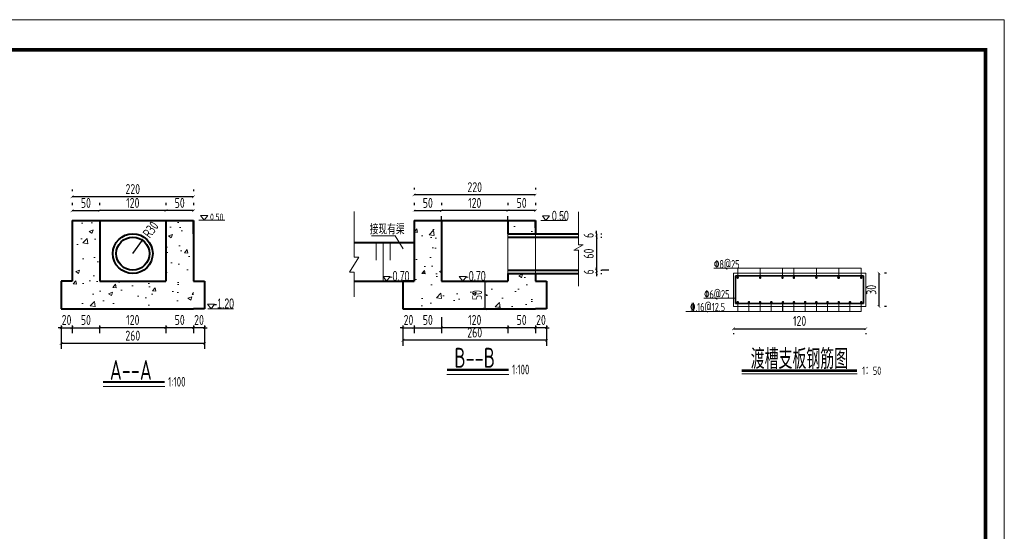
# Model space of a CAD drawing. Header units: inches. Extents: x 97745 to 142261, y 62673 to 100665.
# Tile 140 of 148: x 140477 to 142261, y 90761 to 91688. Entities that reach past the tile are written whole.
import ezdxf
from ezdxf.enums import TextEntityAlignment as Align

# ---------------------------------------------------------------- set-up
doc = ezdxf.new("R2010")
doc.units = ezdxf.units.IN
doc.header["$MEASUREMENT"] = 0
doc.linetypes.add('DASHED2', pattern=[0.375, 0.25, -0.125])
doc.layers.get('0').update_dxf_attribs({"lineweight": 15})
for name, color, linetype, lineweight in [('0文字', 6, 'Continuous', 20), ('0粗实线', 1, 'Continuous', 35), ('BM1', 7, 'Continuous', 15), ('CON3', 4, 'Continuous', 20), ('zhang2', 1, 'Continuous', 40), ('标注线', 4, 'Continuous', 18), ('细线', 7, 'Continuous', 25), ('虚线1', 5, 'DASHED2', 20), ('轮廓线', 1, 'Continuous', 40)]:
    doc.layers.add(name, color=color, linetype=linetype, lineweight=lineweight)
doc.layers.add('断面标高标注', color=3, linetype='Continuous')
doc.styles.add('03、he-e', font='hztxt_e.shx', dxfattribs={"width": 0.65, "bigfont": 'hztxt.shx'})
doc.styles.add('HZ', font='tssdeng.shx', dxfattribs={"width": 0.65, "bigfont": 'hztxt.shx'})
doc.styles.add('HZTXT', font='tssdeng.shx', dxfattribs={"width": 0.75, "bigfont": 'hztxt.shx'})
doc.styles.add('三级钢', font='tssdeng.shx', dxfattribs={"width": 0.7, "height": 30, "bigfont": 'hztxt.shx'})
doc.styles.add('常用', font='tssdeng1.shx', dxfattribs={"width": 0.75, "height": 30, "bigfont": 'hztxt-01.shx'})
doc.dimstyles.new('3', dxfattribs={"dimtxt": 25, "dimasz": 12, "dimexe": 10, "dimexo": 30, "dimgap": 5, "dimtad": 1, "dimdec": 0, "dimzin": 0, "dimdsep": 46, "dimtxsty": 'HZTXT', "dimblk": 'ARCHTICK', "dimcen": 0, "dimclrt": 7, "dimazin": 2, "dimtfac": 1, "dimtdec": 0, "dimtix": 1, "dimtmove": 2, "dimatfit": 3, "dimfxl": 250, "dimtolj": 1, "dimtzin": 0, "dimarcsym": 0})
pattern_1 = [(50, (2858.55, -3087.84), (71.726018, -6.275213), [7.5, -82.5]), (355, (2858.55, -3087.84), (-13.875133, 75.219213), [6, -66]), (100.4514, (2864.53, -3088.36), (57.850938, 68.943954), [6.37402, -70.11421]), (46.1842, (2858.55, -3067.84), (106.724105, -16.5519), [11.25, -123.75]), (96.6356, (2867.44, -3069.22), (93.46627, 97.41179), [9.56103, -105.1713]), (351.1842, (2858.55, -3067.84), (93.466195, 97.41186), [9, -99]), (21, (2868.55, -3072.84), (59.690705, -40.26189), [7.5, -82.5]), (326, (2868.55, -3072.84), (24.331533, 72.515005), [6, -66]), (71.4514, (2873.525, -3076.194), (84.022263, 32.25305), [6.37402, -70.11421]), (37.5, (2858.55, -3087.84), (1.2159855, 33.2893854), [0, -65.2, 0, -67, 0, -66.25]), (7.5, (2858.55, -3087.84), (26.306954, 39.441171), [0, -38.2, 0, -63.7, 0, -25.25]), (327.5, (2836.25, -3087.84), (53.3822436, -2.255487), [0, -25, 0, -78, 0, -103.5]), (317.5, (2826.25, -3087.84), (58.318617, 10.010498), [0, -32.5, 0, -51.8, 0, -73.5])]

# ---------------------------------------------------------------- blocks, each defined once
blk = doc.blocks.new('_ArchTick')
at = {"color": 0, "linetype": 'ByBlock', "const_width": 0.15}
blk.add_lwpolyline([(-0.5, -0.5), (0.5, 0.5)], dxfattribs=at)
blk = doc.blocks.new('*D1365')
at = {"color": 0, "lineweight": -2}
for p, q in [((142033.6, 91228.7), (142033.6, 91168.7)), ((142047.3, 91228.7), (142043.6, 91228.7)), ((142047.3, 91168.7), (142043.6, 91168.7))]:
    blk.add_line(p, q, dxfattribs=at)
at = {"color": 0, "lineweight": -2, "xscale": 5, "yscale": 5, "zscale": 5}
for p, rotation in [((142033.6, 91228.7), 90), ((142033.6, 91168.7), 270)]:
    blk.add_blockref('_ArchTick', p, dxfattribs=dict(at, rotation=rotation))
at = {"color": 7, "insert": (142019.6, 91198.7), "char_height": 18, "attachment_point": 5, "rotation": 90, "style": 'HZTXT'}
blk.add_mtext('\\A1;30', dxfattribs=at)
blk = doc.blocks.new('*D1366')
at = {"color": 0, "lineweight": -2}
for p, q in [((141769.8, 91128.3), (142009.8, 91128.3)), ((141769.8, 91120.1), (141769.8, 91118.3)), ((142009.8, 91120.1), (142009.8, 91118.3))]:
    blk.add_line(p, q, dxfattribs=at)
at = {"color": 0, "lineweight": -2, "xscale": 5, "yscale": 5, "zscale": 5, "rotation": 180}
blk.add_blockref('_ArchTick', (141769.8, 91128.3), dxfattribs=at)
at = {"color": 0, "lineweight": -2, "xscale": 5, "yscale": 5, "zscale": 5}
blk.add_blockref('_ArchTick', (142009.8, 91128.3), dxfattribs=at)
at = {"color": 7, "insert": (141889.8, 91142.3), "char_height": 18, "attachment_point": 5, "style": 'HZTXT'}
blk.add_mtext('\\A1;120', dxfattribs=at)
blk = doc.blocks.new('*D1675')
at = {"color": 0, "lineweight": -2}
for p, q in [((140741.7, 91356.4), (140741.7, 91352)), ((140791.7, 91356.4), (140791.7, 91352)), ((140791.7, 91342), (140741.7, 91342))]:
    blk.add_line(p, q, dxfattribs=at)
at = {"color": 0, "lineweight": -2, "xscale": 5, "yscale": 5, "zscale": 5, "rotation": 180}
blk.add_blockref('_ArchTick', (140741.7, 91342), dxfattribs=at)
at = {"color": 0, "lineweight": -2, "xscale": 5, "yscale": 5, "zscale": 5}
blk.add_blockref('_ArchTick', (140791.7, 91342), dxfattribs=at)
at = {"color": 7, "insert": (140766.7, 91356), "char_height": 18, "attachment_point": 5, "style": 'HZTXT'}
blk.add_mtext('\\A1;50', dxfattribs=at)
blk = doc.blocks.new('*D1676')
at = {"color": 0, "lineweight": -2}
for p, q in [((140621.7, 91354.2), (140621.7, 91352)), ((140741.7, 91354.2), (140741.7, 91352)), ((140741.7, 91342), (140621.7, 91342))]:
    blk.add_line(p, q, dxfattribs=at)
at = {"color": 0, "lineweight": -2, "xscale": 5, "yscale": 5, "zscale": 5, "rotation": 180}
blk.add_blockref('_ArchTick', (140621.7, 91342), dxfattribs=at)
at = {"color": 0, "lineweight": -2, "xscale": 5, "yscale": 5, "zscale": 5}
blk.add_blockref('_ArchTick', (140741.7, 91342), dxfattribs=at)
at = {"color": 7, "insert": (140681.7, 91356), "char_height": 18, "attachment_point": 5, "style": 'HZTXT'}
blk.add_mtext('\\A1;120', dxfattribs=at)
blk = doc.blocks.new('*D1677')
at = {"color": 0, "lineweight": -2}
for p, q in [((140571.7, 91356.4), (140571.7, 91352)), ((140621.7, 91356.4), (140621.7, 91352)), ((140571.7, 91342), (140621.7, 91342))]:
    blk.add_line(p, q, dxfattribs=at)
at = {"color": 0, "lineweight": -2, "xscale": 5, "yscale": 5, "zscale": 5, "rotation": 180}
blk.add_blockref('_ArchTick', (140571.7, 91342), dxfattribs=at)
at = {"color": 0, "lineweight": -2, "xscale": 5, "yscale": 5, "zscale": 5}
blk.add_blockref('_ArchTick', (140621.7, 91342), dxfattribs=at)
at = {"color": 7, "insert": (140596.7, 91356), "char_height": 18, "attachment_point": 5, "style": 'HZTXT'}
blk.add_mtext('\\A1;50', dxfattribs=at)
blk = doc.blocks.new('*D1678')
at = {"color": 0, "lineweight": -2}
for p, q in [((140571.7, 91380.2), (140571.7, 91377.1)), ((140791.7, 91380.2), (140791.7, 91377.1)), ((140791.7, 91367.1), (140571.7, 91367.1))]:
    blk.add_line(p, q, dxfattribs=at)
at = {"color": 0, "lineweight": -2, "xscale": 5, "yscale": 5, "zscale": 5, "rotation": 180}
blk.add_blockref('_ArchTick', (140571.7, 91367.1), dxfattribs=at)
at = {"color": 0, "lineweight": -2, "xscale": 5, "yscale": 5, "zscale": 5}
blk.add_blockref('_ArchTick', (140791.7, 91367.1), dxfattribs=at)
at = {"color": 7, "insert": (140681.7, 91381.1), "char_height": 18, "attachment_point": 5, "style": 'HZTXT'}
blk.add_mtext('\\A1;220', dxfattribs=at)
blk = doc.blocks.new('*D1679')
at = {"color": 0, "lineweight": -2}
for p, q in [((140741.7, 91134.2), (140741.7, 91120.1)), ((140791.7, 91130.1), (140741.7, 91130.1)), ((140791.7, 91134.2), (140791.7, 91120.1))]:
    blk.add_line(p, q, dxfattribs=at)
at = {"color": 0, "lineweight": -2, "xscale": 5, "yscale": 5, "zscale": 5, "rotation": 180}
blk.add_blockref('_ArchTick', (140741.7, 91130.1), dxfattribs=at)
at = {"color": 0, "lineweight": -2, "xscale": 5, "yscale": 5, "zscale": 5}
blk.add_blockref('_ArchTick', (140791.7, 91130.1), dxfattribs=at)
at = {"color": 7, "insert": (140766.7, 91144.1), "char_height": 18, "attachment_point": 5, "style": 'HZTXT'}
blk.add_mtext('\\A1;50', dxfattribs=at)
blk = doc.blocks.new('*D1680')
at = {"color": 0, "lineweight": -2}
for p, q in [((140621.7, 91134.2), (140621.7, 91120.1)), ((140741.7, 91130.1), (140621.7, 91130.1)), ((140741.7, 91134.2), (140741.7, 91120.1))]:
    blk.add_line(p, q, dxfattribs=at)
at = {"color": 0, "lineweight": -2, "xscale": 5, "yscale": 5, "zscale": 5, "rotation": 180}
blk.add_blockref('_ArchTick', (140621.7, 91130.1), dxfattribs=at)
at = {"color": 0, "lineweight": -2, "xscale": 5, "yscale": 5, "zscale": 5}
blk.add_blockref('_ArchTick', (140741.7, 91130.1), dxfattribs=at)
at = {"color": 7, "insert": (140681.7, 91144.1), "char_height": 18, "attachment_point": 5, "style": 'HZTXT'}
blk.add_mtext('\\A1;120', dxfattribs=at)
blk = doc.blocks.new('*D1681')
at = {"color": 0, "lineweight": -2}
for p, q in [((140551.7, 91128.1), (140551.7, 91091.7)), ((140811.7, 91128.1), (140811.7, 91091.7)), ((140811.7, 91101.7), (140551.7, 91101.7))]:
    blk.add_line(p, q, dxfattribs=at)
at = {"color": 0, "lineweight": -2, "xscale": 5, "yscale": 5, "zscale": 5, "rotation": 180}
blk.add_blockref('_ArchTick', (140551.7, 91101.7), dxfattribs=at)
at = {"color": 0, "lineweight": -2, "xscale": 5, "yscale": 5, "zscale": 5}
blk.add_blockref('_ArchTick', (140811.7, 91101.7), dxfattribs=at)
at = {"color": 7, "insert": (140681.7, 91115.7), "char_height": 18, "attachment_point": 5, "style": 'HZTXT'}
blk.add_mtext('\\A1;260', dxfattribs=at)
blk = doc.blocks.new('*D1682')
at = {"color": 0, "lineweight": -2}
for p, q in [((140571.7, 91134.2), (140571.7, 91120.1)), ((140571.7, 91130.1), (140621.7, 91130.1)), ((140621.7, 91134.2), (140621.7, 91120.1))]:
    blk.add_line(p, q, dxfattribs=at)
at = {"color": 0, "lineweight": -2, "xscale": 5, "yscale": 5, "zscale": 5, "rotation": 180}
blk.add_blockref('_ArchTick', (140571.7, 91130.1), dxfattribs=at)
at = {"color": 0, "lineweight": -2, "xscale": 5, "yscale": 5, "zscale": 5}
blk.add_blockref('_ArchTick', (140621.7, 91130.1), dxfattribs=at)
at = {"color": 7, "insert": (140596.7, 91144.1), "char_height": 18, "attachment_point": 5, "style": 'HZTXT'}
blk.add_mtext('\\A1;50', dxfattribs=at)
blk = doc.blocks.new('*D1683')
at = {"color": 0, "lineweight": -2}
for p, q in [((141361.2, 91356.4), (141361.2, 91352)), ((141411.2, 91356.4), (141411.2, 91352)), ((141411.2, 91342), (141361.2, 91342))]:
    blk.add_line(p, q, dxfattribs=at)
at = {"color": 0, "lineweight": -2, "xscale": 5, "yscale": 5, "zscale": 5, "rotation": 180}
blk.add_blockref('_ArchTick', (141361.2, 91342), dxfattribs=at)
at = {"color": 0, "lineweight": -2, "xscale": 5, "yscale": 5, "zscale": 5}
blk.add_blockref('_ArchTick', (141411.2, 91342), dxfattribs=at)
at = {"color": 7, "insert": (141386.2, 91356), "char_height": 18, "attachment_point": 5, "style": 'HZTXT'}
blk.add_mtext('\\A1;50', dxfattribs=at)
blk = doc.blocks.new('*D1684')
at = {"color": 0, "lineweight": -2}
for p, q in [((141361.2, 91342), (141241.2, 91342)), ((141241.2, 91312.4), (141241.2, 91332)), ((141361.2, 91312.4), (141361.2, 91332))]:
    blk.add_line(p, q, dxfattribs=at)
at = {"color": 0, "lineweight": -2, "xscale": 5, "yscale": 5, "zscale": 5, "rotation": 180}
blk.add_blockref('_ArchTick', (141241.2, 91342), dxfattribs=at)
at = {"color": 0, "lineweight": -2, "xscale": 5, "yscale": 5, "zscale": 5}
blk.add_blockref('_ArchTick', (141361.2, 91342), dxfattribs=at)
at = {"color": 7, "insert": (141301.2, 91356), "char_height": 18, "attachment_point": 5, "style": 'HZTXT'}
blk.add_mtext('\\A1;120', dxfattribs=at)
blk = doc.blocks.new('*D1685')
at = {"color": 0, "lineweight": -2}
for p, q in [((141191.2, 91356.4), (141191.2, 91352)), ((141241.2, 91356.4), (141241.2, 91352)), ((141191.2, 91342), (141241.2, 91342))]:
    blk.add_line(p, q, dxfattribs=at)
at = {"color": 0, "lineweight": -2, "xscale": 5, "yscale": 5, "zscale": 5, "rotation": 180}
blk.add_blockref('_ArchTick', (141191.2, 91342), dxfattribs=at)
at = {"color": 0, "lineweight": -2, "xscale": 5, "yscale": 5, "zscale": 5}
blk.add_blockref('_ArchTick', (141241.2, 91342), dxfattribs=at)
at = {"color": 7, "insert": (141216.2, 91356), "char_height": 18, "attachment_point": 5, "style": 'HZTXT'}
blk.add_mtext('\\A1;50', dxfattribs=at)
blk = doc.blocks.new('*D1686')
at = {"color": 0, "lineweight": -2}
for p, q in [((141191.2, 91383.5), (141191.2, 91380.5)), ((141411.2, 91370.5), (141191.2, 91370.5)), ((141411.2, 91383.5), (141411.2, 91380.5))]:
    blk.add_line(p, q, dxfattribs=at)
at = {"color": 0, "lineweight": -2, "xscale": 5, "yscale": 5, "zscale": 5, "rotation": 180}
blk.add_blockref('_ArchTick', (141191.2, 91370.5), dxfattribs=at)
at = {"color": 0, "lineweight": -2, "xscale": 5, "yscale": 5, "zscale": 5}
blk.add_blockref('_ArchTick', (141411.2, 91370.5), dxfattribs=at)
at = {"color": 7, "insert": (141301.2, 91384.5), "char_height": 18, "attachment_point": 5, "style": 'HZTXT'}
blk.add_mtext('\\A1;220', dxfattribs=at)
blk = doc.blocks.new('*D1687')
at = {"color": 0, "lineweight": -2}
for p, q in [((141361.2, 91134.2), (141361.2, 91120.1)), ((141411.2, 91130.1), (141361.2, 91130.1)), ((141411.2, 91134.2), (141411.2, 91120.1))]:
    blk.add_line(p, q, dxfattribs=at)
at = {"color": 0, "lineweight": -2, "xscale": 5, "yscale": 5, "zscale": 5, "rotation": 180}
blk.add_blockref('_ArchTick', (141361.2, 91130.1), dxfattribs=at)
at = {"color": 0, "lineweight": -2, "xscale": 5, "yscale": 5, "zscale": 5}
blk.add_blockref('_ArchTick', (141411.2, 91130.1), dxfattribs=at)
at = {"color": 7, "insert": (141386.2, 91144.1), "char_height": 18, "attachment_point": 5, "style": 'HZTXT'}
blk.add_mtext('\\A1;50', dxfattribs=at)
blk = doc.blocks.new('*D1688')
at = {"color": 0, "lineweight": -2}
for p, q in [((141241.2, 91149.1), (141241.2, 91120.1)), ((141361.2, 91130.1), (141241.2, 91130.1)), ((141361.2, 91134.2), (141361.2, 91120.1))]:
    blk.add_line(p, q, dxfattribs=at)
at = {"color": 0, "lineweight": -2, "xscale": 5, "yscale": 5, "zscale": 5, "rotation": 180}
blk.add_blockref('_ArchTick', (141241.2, 91130.1), dxfattribs=at)
at = {"color": 0, "lineweight": -2, "xscale": 5, "yscale": 5, "zscale": 5}
blk.add_blockref('_ArchTick', (141361.2, 91130.1), dxfattribs=at)
at = {"color": 7, "insert": (141301.2, 91144.1), "char_height": 18, "attachment_point": 5, "style": 'HZTXT'}
blk.add_mtext('\\A1;120', dxfattribs=at)
blk = doc.blocks.new('*D1689')
at = {"color": 0, "lineweight": -2}
for p, q in [((141171.2, 91133.7), (141171.2, 91097.3)), ((141431.2, 91134.2), (141431.2, 91097.3)), ((141431.2, 91107.3), (141171.2, 91107.3))]:
    blk.add_line(p, q, dxfattribs=at)
at = {"color": 0, "lineweight": -2, "xscale": 5, "yscale": 5, "zscale": 5, "rotation": 180}
blk.add_blockref('_ArchTick', (141171.2, 91107.3), dxfattribs=at)
at = {"color": 0, "lineweight": -2, "xscale": 5, "yscale": 5, "zscale": 5}
blk.add_blockref('_ArchTick', (141431.2, 91107.3), dxfattribs=at)
at = {"color": 7, "insert": (141301.2, 91121.3), "char_height": 18, "attachment_point": 5, "style": 'HZTXT'}
blk.add_mtext('\\A1;260', dxfattribs=at)
blk = doc.blocks.new('*D1690')
at = {"color": 0, "lineweight": -2}
for p, q in [((141241.2, 91149.1), (141241.2, 91120.1)), ((141191.2, 91134.2), (141191.2, 91120.1)), ((141191.2, 91130.1), (141241.2, 91130.1))]:
    blk.add_line(p, q, dxfattribs=at)
at = {"color": 0, "lineweight": -2, "xscale": 5, "yscale": 5, "zscale": 5, "rotation": 180}
blk.add_blockref('_ArchTick', (141191.2, 91130.1), dxfattribs=at)
at = {"color": 0, "lineweight": -2, "xscale": 5, "yscale": 5, "zscale": 5}
blk.add_blockref('_ArchTick', (141241.2, 91130.1), dxfattribs=at)
at = {"color": 7, "insert": (141216.2, 91144.1), "char_height": 18, "attachment_point": 5, "style": 'HZTXT'}
blk.add_mtext('\\A1;50', dxfattribs=at)
blk = doc.blocks.new('*D1691')
at = {"color": 0, "lineweight": -2}
for p, q in [((141521.7, 91294.2), (141521.7, 91234.2)), ((141529.9, 91294.2), (141531.7, 91294.2)), ((141543.9, 91234.2), (141531.7, 91234.2))]:
    blk.add_line(p, q, dxfattribs=at)
at = {"color": 0, "lineweight": -2, "xscale": 5, "yscale": 5, "zscale": 5}
for p, rotation in [((141521.7, 91294.2), 90), ((141521.7, 91234.2), 270)]:
    blk.add_blockref('_ArchTick', p, dxfattribs=dict(at, rotation=rotation))
at = {"color": 7, "insert": (141507.7, 91264.2), "char_height": 18, "attachment_point": 5, "rotation": 90, "style": 'HZTXT'}
blk.add_mtext('\\A1;60', dxfattribs=at)
blk = doc.blocks.new('*D1692')
at = {"color": 0, "lineweight": -2}
for p, q in [((141521.7, 91300.2), (141521.7, 91305.2)), ((141521.7, 91300.2), (141521.7, 91294.2)), ((141529.9, 91300.2), (141531.7, 91300.2)), ((141521.7, 91294.2), (141521.7, 91289.2)), ((141529.9, 91294.2), (141531.7, 91294.2))]:
    blk.add_line(p, q, dxfattribs=at)
at = {"color": 0, "lineweight": -2, "xscale": 5, "yscale": 5, "zscale": 5}
for p, rotation in [((141521.7, 91300.2), 270), ((141521.7, 91294.2), 90)]:
    blk.add_blockref('_ArchTick', p, dxfattribs=dict(at, rotation=rotation))
at = {"color": 7, "insert": (141507.7, 91297.2), "char_height": 18, "attachment_point": 5, "rotation": 90, "style": 'HZTXT'}
blk.add_mtext('\\A1;6', dxfattribs=at)
blk = doc.blocks.new('*D1693')
at = {"color": 0, "lineweight": -2}
for p, q in [((141521.7, 91234.2), (141521.7, 91239.2)), ((141521.7, 91234.2), (141521.7, 91228.2)), ((141521.7, 91228.2), (141521.7, 91223.2)), ((141529.9, 91234.2), (141531.7, 91234.2)), ((141529.9, 91228.2), (141531.7, 91228.2))]:
    blk.add_line(p, q, dxfattribs=at)
at = {"color": 0, "lineweight": -2, "xscale": 5, "yscale": 5, "zscale": 5}
for p, rotation in [((141521.7, 91234.2), 270), ((141521.7, 91228.2), 90)]:
    blk.add_blockref('_ArchTick', p, dxfattribs=dict(at, rotation=rotation))
at = {"color": 7, "insert": (141507.7, 91231.2), "char_height": 18, "attachment_point": 5, "rotation": 90, "style": 'HZTXT'}
blk.add_mtext('\\A1;6', dxfattribs=at)
blk = doc.blocks.new('*D1695')
at = {"color": 0, "lineweight": -2}
for p, q in [((141319.6, 91214.2), (141319.6, 91164.2)), ((141323.4, 91214.2), (141329.6, 91214.2)), ((141323.4, 91164.2), (141329.6, 91164.2))]:
    blk.add_line(p, q, dxfattribs=at)
at = {"color": 0, "lineweight": -2, "xscale": 5, "yscale": 5, "zscale": 5}
for p, rotation in [((141319.6, 91214.2), 90), ((141319.6, 91164.2), 270)]:
    blk.add_blockref('_ArchTick', p, dxfattribs=dict(at, rotation=rotation))
at = {"color": 7, "insert": (141305.6, 91189.2), "char_height": 18, "attachment_point": 5, "rotation": 90, "style": 'HZTXT'}
blk.add_mtext('\\A1;50', dxfattribs=at)
blk = doc.blocks.new('*D1694')
at = {"color": 0, "lineweight": -2}
blk.add_line((140681.7, 91264.2), (140699.6, 91288.3), dxfattribs=at)
at = {"color": 0, "lineweight": -2, "xscale": 5, "yscale": 5, "zscale": 5, "rotation": 53.35595842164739}
blk.add_blockref('_ArchTick', (140699.6, 91288.3), dxfattribs=at)
at = {"color": 7, "insert": (140714.1, 91307.7), "char_height": 18, "attachment_point": 5, "rotation": 53.356, "style": 'HZTXT'}
blk.add_mtext('\\A1;R30', dxfattribs=at)
blk = doc.blocks.new('*D1757')
at = {"color": 0, "lineweight": -2}
for p, q in [((140551.7, 91130.1), (140546.7, 91130.1)), ((140551.7, 91134.2), (140551.7, 91120.1)), ((140551.7, 91130.1), (140571.7, 91130.1)), ((140571.7, 91134.2), (140571.7, 91120.1)), ((140571.7, 91130.1), (140576.7, 91130.1))]:
    blk.add_line(p, q, dxfattribs=at)
at = {"color": 0, "lineweight": -2, "xscale": 5, "yscale": 5, "zscale": 5}
blk.add_blockref('_ArchTick', (140551.7, 91130.1), dxfattribs=at)
at = {"color": 0, "lineweight": -2, "xscale": 5, "yscale": 5, "zscale": 5, "rotation": 180}
blk.add_blockref('_ArchTick', (140571.7, 91130.1), dxfattribs=at)
at = {"color": 7, "insert": (140561.7, 91144.1), "char_height": 18, "attachment_point": 5, "style": 'HZTXT'}
blk.add_mtext('\\A1;20', dxfattribs=at)
blk = doc.blocks.new('*D1758')
at = {"color": 0, "lineweight": -2}
for p, q in [((140791.7, 91130.1), (140786.7, 91130.1)), ((140791.7, 91134.2), (140791.7, 91120.1)), ((140811.7, 91130.1), (140791.7, 91130.1)), ((140811.7, 91134.2), (140811.7, 91120.1)), ((140811.7, 91130.1), (140816.7, 91130.1))]:
    blk.add_line(p, q, dxfattribs=at)
at = {"color": 0, "lineweight": -2, "xscale": 5, "yscale": 5, "zscale": 5}
blk.add_blockref('_ArchTick', (140791.7, 91130.1), dxfattribs=at)
at = {"color": 0, "lineweight": -2, "xscale": 5, "yscale": 5, "zscale": 5, "rotation": 180}
blk.add_blockref('_ArchTick', (140811.7, 91130.1), dxfattribs=at)
at = {"color": 7, "insert": (140801.7, 91144.1), "char_height": 18, "attachment_point": 5, "style": 'HZTXT'}
blk.add_mtext('\\A1;20', dxfattribs=at)
blk = doc.blocks.new('*D1760')
at = {"color": 0, "lineweight": -2}
for p, q in [((141171.2, 91130.1), (141166.2, 91130.1)), ((141171.2, 91134.2), (141171.2, 91120.1)), ((141171.2, 91130.1), (141191.2, 91130.1)), ((141191.2, 91134.2), (141191.2, 91120.1)), ((141191.2, 91130.1), (141196.2, 91130.1))]:
    blk.add_line(p, q, dxfattribs=at)
at = {"color": 0, "lineweight": -2, "xscale": 5, "yscale": 5, "zscale": 5}
blk.add_blockref('_ArchTick', (141171.2, 91130.1), dxfattribs=at)
at = {"color": 0, "lineweight": -2, "xscale": 5, "yscale": 5, "zscale": 5, "rotation": 180}
blk.add_blockref('_ArchTick', (141191.2, 91130.1), dxfattribs=at)
at = {"color": 7, "insert": (141181.2, 91144.1), "char_height": 18, "attachment_point": 5, "style": 'HZTXT'}
blk.add_mtext('\\A1;20', dxfattribs=at)
blk = doc.blocks.new('*D1759')
at = {"color": 0, "lineweight": -2}
for p, q in [((141411.2, 91130.1), (141406.2, 91130.1)), ((141411.2, 91134.2), (141411.2, 91120.1)), ((141431.2, 91130.1), (141411.2, 91130.1)), ((141431.2, 91134.2), (141431.2, 91120.1)), ((141431.2, 91130.1), (141436.2, 91130.1))]:
    blk.add_line(p, q, dxfattribs=at)
at = {"color": 0, "lineweight": -2, "xscale": 5, "yscale": 5, "zscale": 5}
blk.add_blockref('_ArchTick', (141411.2, 91130.1), dxfattribs=at)
at = {"color": 0, "lineweight": -2, "xscale": 5, "yscale": 5, "zscale": 5, "rotation": 180}
blk.add_blockref('_ArchTick', (141431.2, 91130.1), dxfattribs=at)
at = {"color": 7, "insert": (141421.2, 91144.1), "char_height": 18, "attachment_point": 5, "style": 'HZTXT'}
blk.add_mtext('\\A1;20', dxfattribs=at)

msp = doc.modelspace()

# ---------------------------------------------------------------- hatches: boundary and pattern name
for points in [[(141961.761, 91220.587, -1), (141957.501, 91220.587, -1)], [(141861.761, 91176.336, 1), (141857.501, 91176.336, 1)]]:
    msp.add_hatch(color=256).paths.add_polyline_path(points)
at = {"layer": 'BM1'}
h = msp.add_hatch(dxfattribs=at)
h.set_pattern_fill('AR-CONC', color=4, scale=10, style=0)
h.set_pattern_definition(pattern_1)
h.paths.add_polyline_path([(140791.731, 91214.205), (140791.731, 91324.205), (140741.731, 91324.205), (140741.731, 91294.205), (140741.731, 91214.205), (140621.731, 91214.205), (140621.731, 91324.205), (140571.731, 91324.205), (140571.731, 91214.205), (140571.731, 91164.205), (140791.731, 91164.205)])
h = msp.add_hatch(dxfattribs=at)
h.set_pattern_fill('AR-CONC', color=4, scale=10, style=0)
h.set_pattern_definition(pattern_1)
h.paths.add_polyline_path([(141411.199, 91164.205), (141411.199, 91214.205), (141411.199, 91228.205), (141361.199, 91228.205), (141361.199, 91214.205), (141241.199, 91214.205), (141241.199, 91324.205), (141191.199, 91324.205), (141191.199, 91214.205), (141191.199, 91164.205)])
h.paths.add_polyline_path([(141361.199, 91324.205), (141361.199, 91300.205), (141411.199, 91300.205), (141411.199, 91324.205)], flags=17)
h.paths.add_polyline_path([(141292.126, 91175.878), (141292.126, 91202.532), (141319.126, 91202.532), (141319.126, 91175.878)], flags=24)

# ---------------------------------------------------------------- linework, layer by layer
for p, q in [((141082.764, 91340.6), (141082.764, 91257.664)), ((141489.259, 91339.909), (141489.259, 91280.137)), ((140848.169, 91324.816), (140801.535, 91324.816)), ((140848.169, 91324.816), (140801.535, 91324.816)), ((141467.636, 91324.205), (141421.003, 91324.205)), ((141467.636, 91324.205), (141421.003, 91324.205)), ((141114.025, 91296.475), (141156.874, 91296.475)), ((141122.441, 91284.205), (141122.441, 91252.28)), ((141135.226, 91284.205), (141135.226, 91214.205)), ((141148.012, 91284.205), (141148.012, 91252.28)), ((141156.874, 91296.475), (141171.477, 91272.819)), ((141497.736, 91280.137), (141480.781, 91270.184)), ((141497.736, 91280.137), (141489.259, 91280.137)), ((141480.781, 91270.184), (141489.259, 91270.184)), ((141489.259, 91270.184), (141489.259, 91205.302)), ((141091.241, 91257.664), (141074.286, 91230.702)), ((141091.241, 91257.664), (141082.764, 91257.664)), ((141074.286, 91230.702), (141082.764, 91230.702)), ((141082.764, 91230.702), (141082.764, 91186.126)), ((142001.495, 91237.782), (141734.38, 91237.782)), ((142009.848, 91228.727), (141769.848, 91228.727)), ((141769.848, 91168.727), (141769.848, 91228.727)), ((141777.611, 91220.658), (141777.611, 91237.782)), ((141818.236, 91220.658), (141818.236, 91237.782)), ((141858.861, 91220.658), (141858.861, 91237.782)), ((141879.486, 91220.658), (141879.486, 91237.782)), ((141920.111, 91220.658), (141920.111, 91237.782)), ((141960.736, 91220.658), (141960.736, 91237.782)), ((142001.495, 91220.658), (142001.495, 91237.782)), ((142009.848, 91168.727), (142009.848, 91228.727)), ((141124.196, 91214.205), (141186.999, 91214.205)), ((141773.91, 91183.403), (141716.464, 91183.403)), ((141777.611, 91176.265), (141777.611, 91159.672)), ((141797.924, 91176.265), (141797.924, 91159.672)), ((141818.236, 91176.265), (141818.236, 91159.672)), ((141838.549, 91176.265), (141838.549, 91159.672)), ((141858.861, 91176.265), (141858.861, 91159.672)), ((141859.174, 91176.265), (141859.174, 91159.672)), ((141879.486, 91176.265), (141879.486, 91159.672)), ((141899.799, 91176.265), (141899.799, 91159.672)), ((141920.111, 91176.265), (141920.111, 91159.672)), ((141940.424, 91176.265), (141940.424, 91159.672)), ((141960.736, 91176.265), (141960.736, 91159.672)), ((141981.049, 91176.265), (141981.049, 91159.672)), ((142001.495, 91176.265), (142001.495, 91159.672)), ((140863.937, 91164.205), (140817.569, 91164.205)), ((142001.495, 91159.672), (141683.917, 91159.672)), ((142009.848, 91168.727), (141769.848, 91168.727))]:
    msp.add_line(p, q)
at = {"ltscale": 5}
for p, q in [((141363.004, 91045.567), (141250.959, 91045.567)), ((140740.045, 91023.448), (140628, 91023.448))]:
    msp.add_line(p, q, dxfattribs=at)
at = {"const_width": 2.5}
for points in [[(141776.595, 91220.658, 1), (141778.627, 91220.658, 1)], [(141817.22, 91220.658, 1), (141819.252, 91220.658, 1)], [(141857.845, 91220.658, 1), (141859.877, 91220.658, 1)], [(141878.47, 91220.658, 1), (141880.502, 91220.658, 1)], [(141919.095, 91220.658, 1), (141921.127, 91220.658, 1)], [(141959.72, 91220.658, 1), (141961.752, 91220.658, 1)], [(142000.48, 91220.658, 1), (142002.511, 91220.658, 1)], [(141776.595, 91176.265, 1), (141778.627, 91176.265, 1)], [(141796.908, 91176.265, 1), (141798.939, 91176.265, 1)], [(141817.22, 91176.265, 1), (141819.252, 91176.265, 1)], [(141837.533, 91176.265, 1), (141839.564, 91176.265, 1)], [(141858.52, 91176.265, 1), (141860.551, 91176.265, 1)], [(141878.47, 91176.265, 1), (141880.502, 91176.265, 1)], [(141898.783, 91176.265, 1), (141900.814, 91176.265, 1)], [(141919.095, 91176.265, 1), (141921.127, 91176.265, 1)], [(141939.408, 91176.265, 1), (141941.439, 91176.265, 1)], [(141959.72, 91176.265, 1), (141961.752, 91176.265, 1)], [(141980.033, 91176.265, 1), (141982.064, 91176.265, 1)], [(142000.48, 91176.265, 1), (142002.511, 91176.265, 1)]]:
    msp.add_lwpolyline(points, format="xyb", close=True, dxfattribs=at)
at = {"layer": '0粗实线'}
for p, q in [((142005.785, 91223.727), (141773.91, 91223.727)), ((141773.91, 91173.727), (141773.91, 91223.727)), ((142005.785, 91173.727), (142005.785, 91223.727)), ((142005.785, 91173.727), (141773.91, 91173.727))]:
    msp.add_line(p, q, dxfattribs=at)
at = {"layer": 'BM1', "const_width": 0.677}
msp.add_lwpolyline([(139387.26, 91687.356), (142260.315, 91687.356), (142260.315, 89655.685), (139387.26, 89655.685), (139387.26, 91687.356)], dxfattribs=at)
at = {"layer": 'BM1'}
msp.add_lwpolyline([(139387.26, 91687.356), (142260.315, 91687.356), (142260.315, 89655.685), (139387.26, 89655.685)], close=True, dxfattribs=at)
at = {"layer": 'BM1', "color": 0, "linetype": 'Continuous', "const_width": 6.771}
msp.add_lwpolyline([(139500.916, 89689.539), (139500.916, 91632.98), (142226.46, 91632.98), (142226.46, 89689.539)], close=True, dxfattribs=at)
at = {"layer": 'CON3'}
msp.add_line((141785.217, 91046.805), (141994.228, 91046.805), dxfattribs=at)
at = {"layer": 'zhang2', "const_width": 4.8}
msp.add_lwpolyline([(141784.994, 91052.451), (141993.899, 91052.451)], dxfattribs=at)
at = {"layer": '细线', "ltscale": 5, "const_width": 4}
for points in [[(141250.959, 91053.826), (141362.596, 91053.826)], [(140628, 91031.706), (140739.637, 91031.706)]]:
    msp.add_lwpolyline(points, dxfattribs=at)
at = {"layer": '虚线1'}
for p, q in [((141361.199, 91300.205), (141361.199, 91228.205)), ((141411.199, 91300.205), (141411.199, 91228.205))]:
    msp.add_line(p, q, dxfattribs=at)
at = {"layer": '轮廓线', "color": 0, "lineweight": 20}
for p, q in [((140804.534, 91333.286), (140817.372, 91333.286)), ((140810.807, 91324.816), (140804.534, 91333.286)), ((140817.372, 91333.286), (140810.807, 91324.816)), ((141424.001, 91332.675), (141436.839, 91332.675)), ((141430.274, 91324.205), (141424.001, 91332.675)), ((141436.839, 91332.675), (141430.274, 91324.205)), ((141135.094, 91222.675), (141147.931, 91222.675)), ((141141.366, 91214.205), (141135.094, 91222.675)), ((141147.931, 91222.675), (141141.366, 91214.205)), ((141273.163, 91222.675), (141286, 91222.675)), ((141279.436, 91214.205), (141273.163, 91222.675)), ((141286, 91222.675), (141279.436, 91214.205)), ((140823.463, 91164.205), (140817.19, 91172.675)), ((140817.19, 91172.675), (140830.027, 91172.675)), ((140830.027, 91172.675), (140823.463, 91164.205))]:
    msp.add_line(p, q, dxfattribs=at)
at = {"layer": '轮廓线'}
for p, q in [((140571.731, 91324.205), (140791.731, 91324.205)), ((140571.731, 91324.205), (140571.731, 91214.205)), ((140621.731, 91324.205), (140621.731, 91214.205)), ((140741.731, 91324.205), (140741.731, 91294.205)), ((140791.731, 91324.205), (140791.731, 91214.205)), ((140791.731, 91300.205), (140791.731, 91324.205)), ((141191.199, 91324.205), (141411.199, 91324.205)), ((141191.199, 91324.205), (141191.199, 91214.205)), ((141241.199, 91324.205), (141241.199, 91214.205)), ((141361.199, 91324.205), (141361.199, 91300.205)), ((141411.199, 91324.205), (141411.199, 91300.205)), ((141411.199, 91310.816), (141411.199, 91324.205)), ((141361.199, 91300.205), (141489.259, 91300.205)), ((140741.731, 91294.205), (140741.731, 91214.205)), ((141082.764, 91284.205), (141191.199, 91284.205)), ((141361.199, 91294.205), (141489.259, 91294.205)), ((141361.199, 91234.205), (141489.259, 91234.205)), ((141361.199, 91228.205), (141489.259, 91228.205)), ((141361.199, 91228.205), (141361.199, 91214.205)), ((141411.199, 91228.205), (141411.199, 91214.205)), ((140571.731, 91214.205), (140551.731, 91214.205)), ((140551.731, 91214.205), (140551.731, 91164.205)), ((140621.731, 91214.205), (140741.731, 91214.205)), ((140621.731, 91214.205), (140741.731, 91214.205)), ((140791.731, 91214.205), (140811.731, 91214.205)), ((140811.731, 91214.205), (140811.731, 91164.205)), ((141082.764, 91214.205), (141191.199, 91214.205)), ((141191.199, 91214.205), (141171.199, 91214.205)), ((141171.199, 91214.205), (141171.199, 91164.205)), ((141241.199, 91214.205), (141361.199, 91214.205)), ((141411.199, 91214.205), (141431.199, 91214.205)), ((141431.199, 91214.205), (141431.199, 91164.205)), ((140551.731, 91164.205), (140571.731, 91164.205)), ((140571.731, 91164.205), (140791.731, 91164.205)), ((140571.731, 91164.205), (140791.731, 91164.205)), ((140811.731, 91164.205), (140791.731, 91164.205)), ((141171.199, 91164.205), (141191.199, 91164.205)), ((141191.199, 91164.205), (141411.199, 91164.205)), ((141431.199, 91164.205), (141411.199, 91164.205))]:
    msp.add_line(p, q, dxfattribs=at)
for radius in [36, 30]:
    msp.add_circle((140681.731, 91264.205), radius, dxfattribs=at)

# ---------------------------------------------------------------- texts
at = {"style": 'HZ', "width": 0.7}
msp.add_text('0.50', height=12.5, dxfattribs=at).set_placement((140821.649, 91324.254))
at = {"ltscale": 5, "style": '三级钢', "width": 0.7}
for s, height, p in [('B--B', 36, (141301.1, 91057.69)), ('渡槽支板钢筋图', 36, (141889.446, 91055.364)), ('A--A', 36, (140678.141, 91035.571)), ('1:100', 17.5, (141384.501, 91045.567)), ('1:100', 17.5, (140761.542, 91023.448))]:
    msp.add_text(s, height=height, dxfattribs=at).set_placement(p, align=Align.CENTER)
at = {"layer": '0文字', "style": '常用', "width": 0.75}
for s, p in [('%%1308@25', (141734.776, 91237.538)), ('%%1306@25', (141716.86, 91183.159)), ('%%132.16@12.5', (141691.392, 91159.995))]:
    msp.add_text(s, height=15, dxfattribs=at).set_placement(p)
at = {"layer": '断面标高标注', "color": 3, "style": '03、he-e', "width": 0.65}
for s, p in [('0.50', (141441.116, 91323.644)), ('接现有渠', (141111.045, 91299.111)), ('-0.70', (141147.249, 91214.633)), ('-0.70', (141285.318, 91214.633)), ('-1.20', (140829.384, 91164.848))]:
    msp.add_text(s, height=18, dxfattribs=at).set_placement(p)
at = {"layer": '标注线', "style": '三级钢', "width": 0.7}
msp.add_text('1：50', height=15, dxfattribs=at).set_placement((142003.062, 91044.605))

# ---------------------------------------------------------------- dimensions: what is measured, and where the dimension line sits
for base, p1, p2, angle, override, picture, middle in [((140571.731, 91367.127), (140791.731, 91350.202), (140571.731, 91350.202), 180, {"dimtxt": 18, "dimasz": 5}, '*D1678', (140681.731, 91381.127)), ((141191.199, 91370.459), (141411.199, 91353.533), (141191.199, 91353.533), 180, {"dimtxt": 18, "dimasz": 5}, '*D1686', (141301.199, 91384.459)), ((140621.731, 91341.973), (140741.731, 91324.205), (140621.731, 91324.205), 180, {"dimtxt": 18, "dimasz": 5}, '*D1676', (140681.731, 91355.973)), ((140741.731, 91341.973), (140791.731, 91326.44), (140741.731, 91326.44), 180, {"dimtxt": 18, "dimasz": 5}, '*D1675', (140766.731, 91355.973)), ((141241.199, 91341.973), (141361.199, 91342.44), (141241.199, 91342.44), 180, {"dimtxt": 18, "dimasz": 5}, '*D1684', (141301.199, 91355.973)), ((141361.199, 91341.973), (141411.199, 91326.44), (141361.199, 91326.44), 180, {"dimtxt": 18, "dimasz": 5}, '*D1683', (141386.199, 91355.973)), ((141521.723, 91294.205), (141499.894, 91300.205), (141499.894, 91294.205), 90, {"dimtxt": 18, "dimasz": 5}, '*D1692', (141507.723, 91297.205)), ((141521.723, 91234.205), (141499.894, 91294.205), (141513.899, 91234.205), 90, {"dimtxt": 18, "dimasz": 5}, '*D1691', (141507.723, 91264.205)), ((141521.723, 91228.205), (141499.894, 91234.205), (141499.894, 91228.205), 90, {"dimtxt": 18, "dimasz": 5}, '*D1693', (141507.723, 91231.205)), ((142033.592, 91168.727), (142017.252, 91228.727), (142017.252, 91168.727), 90, {"dimtxt": 18, "dimasz": 5, "dimlfac": 0.5}, '*D1365', (142019.592, 91198.727)), ((141319.626, 91164.205), (141293.397, 91214.205), (141293.397, 91164.205), 90, {"dimtxt": 18, "dimasz": 5}, '*D1695', (141305.626, 91189.205)), ((141241.199, 91130.081), (141361.199, 91164.205), (141241.199, 91179.134), 180, {"dimtxt": 18, "dimasz": 5}, '*D1688', (141301.199, 91144.081)), ((140551.731, 91101.697), (140811.731, 91158.075), (140551.731, 91158.075), 180, {"dimtxt": 18, "dimasz": 5}, '*D1681', (140681.731, 91115.697)), ((140621.731, 91130.081), (140741.731, 91164.205), (140621.731, 91164.205), 180, {"dimtxt": 18, "dimasz": 5}, '*D1680', (140681.731, 91144.081)), ((140741.731, 91130.081), (140791.731, 91164.205), (140741.731, 91164.205), 180, {"dimtxt": 18, "dimasz": 5}, '*D1679', (140766.731, 91144.081)), ((140791.731, 91130.081), (140811.731, 91164.205), (140791.731, 91164.205), 180, {"dimtxt": 18, "dimasz": 5}, '*D1758', (140801.731, 91144.081)), ((141171.199, 91107.309), (141431.199, 91164.205), (141171.199, 91163.687), 180, {"dimtxt": 18, "dimasz": 5}, '*D1689', (141301.199, 91121.309)), ((141361.199, 91130.081), (141411.199, 91164.205), (141361.199, 91164.205), 180, {"dimtxt": 18, "dimasz": 5}, '*D1687', (141386.199, 91144.081)), ((141411.199, 91130.081), (141431.199, 91164.205), (141411.199, 91164.205), 180, {"dimtxt": 18, "dimasz": 5}, '*D1759', (141421.199, 91144.081))]:
    dim = msp.add_linear_dim(base=base, p1=p1, p2=p2, angle=angle, dimstyle='3', override=override)
    dim.commit()
    dim.dimension.update_dxf_attribs({"geometry": picture, "text_midpoint": middle})
for base, p1, p2, override, picture, middle in [((140621.731, 91341.973), (140571.731, 91326.44), (140621.731, 91326.44), {"dimtxt": 18, "dimasz": 5}, '*D1677', (140596.731, 91355.973)), ((141241.199, 91341.973), (141191.199, 91326.44), (141241.199, 91326.44), {"dimtxt": 18, "dimasz": 5}, '*D1685', (141216.199, 91355.973)), ((141241.199, 91130.081), (141191.199, 91164.205), (141241.199, 91179.134), {"dimtxt": 18, "dimasz": 5}, '*D1690', (141216.199, 91144.081)), ((140571.731, 91130.081), (140551.731, 91164.205), (140571.731, 91164.205), {"dimtxt": 18, "dimasz": 5}, '*D1757', (140561.731, 91144.081)), ((140621.731, 91130.081), (140571.731, 91164.205), (140621.731, 91164.205), {"dimtxt": 18, "dimasz": 5, "dimlfac": 1}, '*D1682', (140596.731, 91144.081)), ((141191.199, 91130.081), (141171.199, 91164.205), (141191.199, 91164.205), {"dimtxt": 18, "dimasz": 5}, '*D1760', (141181.199, 91144.081)), ((142009.848, 91128.307), (141769.848, 91150.13), (142009.848, 91150.13), {"dimtxt": 18, "dimasz": 5, "dimlfac": 0.5}, '*D1366', (141889.848, 91142.307))]:
    dim = msp.add_linear_dim(base=base, p1=p1, p2=p2, dimstyle='3', override=override)
    dim.commit()
    dim.dimension.update_dxf_attribs({"geometry": picture, "text_midpoint": middle})
dim = msp.add_radius_dim(center=(140681.731, 91264.205), mpoint=(140699.637, 91288.276), dimstyle='3', override={"dimtxt": 18, "dimasz": 5})
dim.commit()
dim.dimension.update_dxf_attribs({"geometry": '*D1694', "text_midpoint": (140714.112, 91307.736), "dimtype": 164})

doc.saveas('drawing.dxf')
